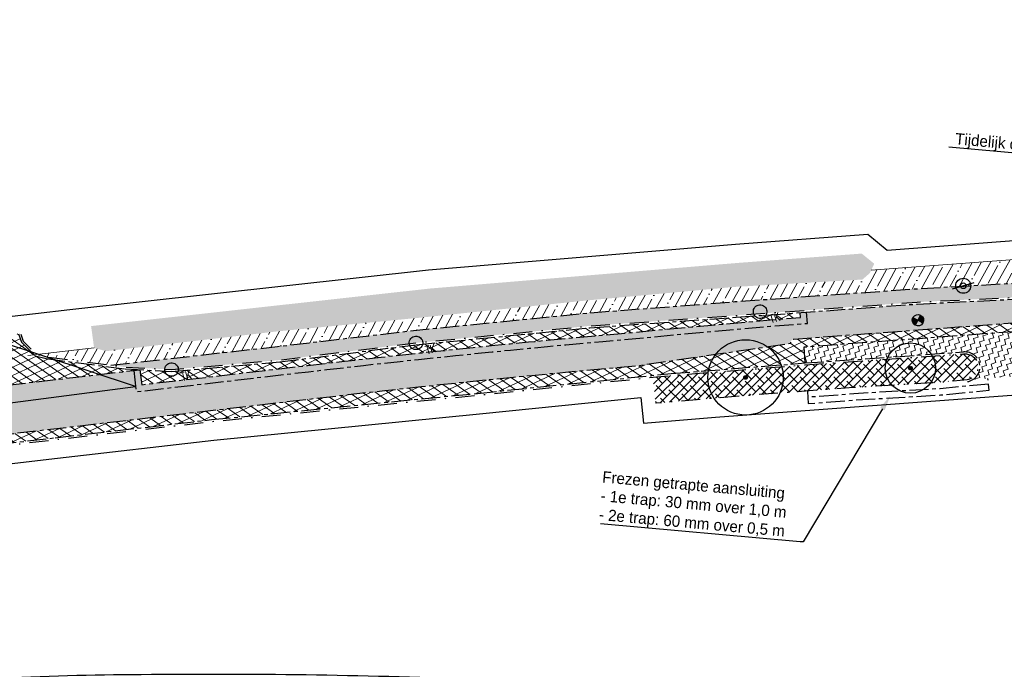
# Model space of a CAD drawing. Header units: metres. Extents: x 152057 to 155740, y 463538 to 465228.
# Tile 27 of 65: x 152874 to 152952, y 464048 to 464100. Entities that reach past the tile are written whole.
import ezdxf
from ezdxf import colors
from ezdxf.entities.mleader import LeaderData, LeaderLine
from ezdxf.math import Vec2, Vec3

# ---------------------------------------------------------------- set-up
doc = ezdxf.new("R2010")
doc.units = ezdxf.units.M
doc.linetypes.add('CENTER__G5', pattern=[2.4, 1.5, -0.3, 0.3, -0.3])
doc.linetypes.add('DASHDOT__G5', pattern=[3, 1.5, -0.75, 0, -0.75])
for name, color, linetype in [('-DR-alg-projectgrens 1-500', 3, 'PROJECTGRENS_1-500'), ('-DR-v-gr-boom', 10, 'Continuous'), ('-DR-v-inr-verkeersbordpaal', 2, 'Continuous'), ('-DR-v-rio-inspectieput opnieuw stellen', 1, 'Continuous'), ('-DR-v-rio-trottoirkolk', 1, 'Continuous'), ('-DR-v-txt', 2, 'Continuous'), ('-DR-v-vh-asfalt frezen aansluiting', 2, 'CENTER__G5'), ('-DR-v-vh-asfalt zagen', 10, 'CENTER__G5'), ('-DR-v-vh-band 10x20', 5, 'CENTER__G5'), ('-DR-v-vh-band 13-15x25', 5, 'DASHDOT__G5'), ('-DR-v-vh-goottegel', 151, 'CENTER__G5')]:
    doc.layers.add(name, color=color, linetype=linetype)
for name, color, linetype, lineweight in [('-DR-v-gr-begroeiing', 84, 'Continuous', 9), ('-DR-v-gr-dempen watergang', 170, 'Continuous', 9), ('-DR-v-gr-frezen', 84, 'Continuous', 9), ('-DR-v-vh-arc-asfalt frezen', 252, 'Continuous', 9), ('-DR-v-vh-arc-asfalt opbreken', 252, 'Continuous', 9), ('-DR-v-vh-arc-tegels', 252, 'Continuous', 9)]:
    doc.layers.add(name, color=color, linetype=linetype, lineweight=lineweight)
doc.styles.add('18_100', font='romans.shx', dxfattribs={"width": 0.8, "height": 0.18})
doc.styles.add('18_200', font='romans.shx', dxfattribs={"width": 0.8, "height": 0.36})
doc.styles.add('CE', font='txt', dxfattribs={"height": 1.8})
doc.linetypes.add('PROJECTGRENS_1-500', pattern='A,0.8,-0.32,[133,ltypeshp.shx,S=0.32,R=0,X=-0.32,Y=0],-0.32,3.18', length=4.62)
pattern_1 = [(144.8532123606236, (346309.0702505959, 912384.1027462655), (-0.3454038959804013, -0.4906079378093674), []), (204.8532123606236, (346309.0702505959, 912384.1027462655), (0.2521769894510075, -0.544432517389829), [])]
pattern_2 = [(16.28197473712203, (0, 0), (0.2654409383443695, 0.4844758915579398), [0.390625, -0.390625]), (106.281974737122, (0.3749584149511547, 0.1095174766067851), (-0.4844758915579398, 0.2654409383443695), [0.390625, -0.390625])]

# ---------------------------------------------------------------- blocks, each defined once
blk = doc.blocks.new('trottoirkolk bestaand')
at = {"ltscale": 2}
blk.add_ellipse((0, 0), major_axis=(-0.1271585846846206, 0.1271585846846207), ratio=0.9999999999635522, start_param=3.926990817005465, end_param=10.21017612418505, dxfattribs=at)
at = {"ltscale": 2, "style": '18_100', "width": 0.8000000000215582}
blk.add_text('TK', height=0.2160000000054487, dxfattribs=at).set_placement((0.1925943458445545, -0.3747726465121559))
at = {"style": '18_200', "width": 0.8}
blk.add_attdef('HOOGTE', (0.2141699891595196, 0.1788025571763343), '', height=0.25, dxfattribs=at)
blk = doc.blocks.new('put')
at = {"color": 0, "ltscale": 0.5}
for p, q in [((-0.3002420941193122, 0.000272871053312), (-0.0004896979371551, 4.450557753e-07)), ((-0.2989377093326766, 0.0277036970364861), (-0.0278967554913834, 0.0274573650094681)), ((-0.2950869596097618, 0.0551322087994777), (-0.0553038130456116, 0.0549142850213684)), ((-0.2885885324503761, 0.0825583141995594), (-0.0827108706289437, 0.0823712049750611)), ((-0.2792582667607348, 0.1099818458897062), (-0.1101179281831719, 0.1098281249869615)), ((-0.2667998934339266, 0.1374025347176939), (-0.1375249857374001, 0.1372850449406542)), ((-0.2667998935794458, 0.1374025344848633), (-0.1375240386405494, 0.1372850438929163)), ((-0.2507483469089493, 0.1648199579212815), (-0.1649320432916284, 0.1647419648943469)), ((-0.2303546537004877, 0.1922334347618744), (-0.1923391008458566, 0.1921988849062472)), ((0, 0), (0.2997574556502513, -0.0002724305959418)), ((0.0274569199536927, 0.0274070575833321), (0.2985029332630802, 0.0271607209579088)), ((0.0549138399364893, 0.0548141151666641), (0.2947020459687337, 0.0545961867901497)), ((0.08237075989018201, 0.0822211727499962), (0.2882534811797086, 0.0820340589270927)), ((0.1098276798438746, 0.1096282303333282), (0.2789730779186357, 0.1094745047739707)), ((0.1372887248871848, 0.1370352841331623), (0.2665645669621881, 0.1369177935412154)), ((0.1647415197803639, 0.1644423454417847), (0.2505628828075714, 0.1643643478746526)), ((0.1921984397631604, 0.1918494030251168), (0.2302190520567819, 0.1918148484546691)), ((-0.2990328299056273, -0.0271602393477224), (-0.0274569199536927, -0.0274070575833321)), ((-0.2952783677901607, -0.0545956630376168), (-0.0549138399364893, -0.0548141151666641)), ((-0.2888787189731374, -0.0820334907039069), (-0.08237075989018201, -0.0822211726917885)), ((-0.2796514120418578, -0.1094738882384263), (-0.1098276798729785, -0.1096282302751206)), ((-0.2673025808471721, -0.136917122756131), (-0.1372845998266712, -0.1370352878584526)), ((-0.2513709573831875, -0.1643636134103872), (-0.1647415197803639, -0.1644423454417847)), ((-0.231114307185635, -0.1918140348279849), (-0.1921984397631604, -0.1918494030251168)), ((0.0269173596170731, -0.0274564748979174), (0.2984983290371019, -0.0277032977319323)), ((0.0543244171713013, -0.0549133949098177), (0.2946940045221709, -0.0551318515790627)), ((0.0817314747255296, -0.0823703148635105), (0.288244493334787, -0.0825580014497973)), ((0.1091385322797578, -0.1098272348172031), (0.2789673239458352, -0.1099815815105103)), ((0.1365455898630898, -0.1372841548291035), (0.266568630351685, -0.1374023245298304)), ((0.1639526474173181, -0.1647410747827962), (0.2505871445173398, -0.1648198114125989)), ((0.1913597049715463, -0.1921979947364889), (0.2302806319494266, -0.192233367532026))]:
    blk.add_line(p, q, dxfattribs=at)
at = {"ltscale": 0.5}
for p, q in [((0.2120822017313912, 0.2116929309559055), (-0.212567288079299, -0.2121853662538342)), ((-0.2121816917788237, 0.2120785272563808), (0.2116966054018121, -0.2125709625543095))]:
    blk.add_line(p, q, dxfattribs=at)
blk.add_ellipse((-0.0002425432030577, -0.0002462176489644), major_axis=(-0.2121320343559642, 0.2121320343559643), ratio=0.9999999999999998, start_param=3.926990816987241, end_param=10.21017612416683, dxfattribs=at)
at = {"style": '18_200', "width": 0.8}
blk.add_attdef('HOOGTE', (0.402437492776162, 0.2611308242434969), '', height=0.25, dxfattribs=at)
blk = doc.blocks.new('verkeersbord')
blk.add_line((-0.2999998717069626, 0.0002770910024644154), (0.2999998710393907, -0.0002770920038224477))
for radius in [0.1999999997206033, 0.07454196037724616]:
    blk.add_circle((2.384185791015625e-11, -2.384185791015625e-11), radius)
at = {"style": '18_200', "width": 0.8}
blk.add_attdef('HOOGTE', (0.2445536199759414, 0.1777872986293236), '', height=0.25, dxfattribs=at)
blk = doc.blocks.new('*U45')
at = {"ltscale": 0.1}
h = blk.add_hatch(color=256, dxfattribs=at)
edge = h.paths.add_edge_path()
edge.add_arc((-0.001990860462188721, 0.003386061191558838), 0.15, 0, 360)
blk.add_circle((-0.001990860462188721, 0.003386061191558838), 3)
blk.add_circle((-0.001990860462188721, 0.003386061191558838), 0.15, dxfattribs=at)
blk = doc.blocks.new('*U12')
at = {"ltscale": 0.1}
h = blk.add_hatch(color=256, dxfattribs=at)
edge = h.paths.add_edge_path()
edge.add_arc((-0.001990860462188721, 0.003386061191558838), 0.15, 0, 360)
blk.add_circle((-0.001990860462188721, 0.003386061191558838), 2)
blk.add_circle((-0.001990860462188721, 0.003386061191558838), 0.15, dxfattribs=at)

msp = doc.modelspace()

# ---------------------------------------------------------------- hatches: boundary and pattern name
at = {"layer": '-DR-v-gr-begroeiing'}
h = msp.add_hatch(dxfattribs=at)
h.set_pattern_fill('ANSI38', color=256, scale=0.15)
h.set_pattern_definition([(45, (0, 0), (-0.3367596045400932, 0.3367596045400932), []), (135, (0, 0), (-1.01027881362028, 0.3367596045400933), [1.190625, -0.714375])])
edge = h.paths.add_edge_path()
edge.add_arc((152948.9597655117, 464071.8732420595), 1.04207583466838, 279.3463048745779, 455.2176391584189)
edge.add_line((152948.865, 464072.911), (152936.245, 464072.033))
edge.add_line((152936.245, 464072.033), (152925.578, 464071.194))
edge.add_line((152925.578, 464071.194), (152924.1198225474, 464071.0447638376))
edge.add_line((152924.1198225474, 464071.0447638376), (152924.3305565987, 464068.9856942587))
edge.add_line((152924.3305565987, 464068.9856942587), (152931.757, 464069.603))
edge.add_line((152931.757, 464069.603), (152940.085, 464070.227))
edge.add_line((152940.085, 464070.227), (152946.9380193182, 464070.6353807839))
edge.add_line((152946.9380193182, 464070.6353807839), (152949.1290000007, 464070.845))
at = {"layer": '-DR-v-gr-dempen watergang'}
h = msp.add_hatch(dxfattribs=at)
h.set_pattern_fill('ANGLE', color=256, scale=0.075, angle=45)
h.set_pattern_definition([(61.28197473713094, (0, 0), (-0.4594357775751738, 0.2517216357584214), [0.381, -0.142875]), (151.2819747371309, (0, 0), (-0.2517216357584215, -0.4594357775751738), [0.381, -0.142875])])
h.paths.add_polyline_path([(152880.594, 464073.124), (152879.6383247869, 464073.38393604), (152879.4010000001, 464075.122), (152906.394, 464078.113), (152930.799, 464080.143), (152940.7403251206, 464080.8932521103), (152941.735, 464080.086), (152941.383, 464079.333), (152940.797, 464078.8269999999), (152930.594, 464078.238), (152918.823, 464077.157), (152905.384, 464075.77), (152894.222, 464074.699)])
at = {"layer": '-DR-v-gr-frezen'}
h = msp.add_hatch(dxfattribs=at)
h.set_pattern_fill('ANSI35', color=256, scale=0.2)
h.set_pattern_definition([(61.28197473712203, (0, 0), (-1.113783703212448, 0.6102342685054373), []), (61.28197473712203, (0.8620093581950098, 0.2517748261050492), (-1.113783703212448, 0.6102342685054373), [1.5875, -0.3175, 0, -0.3175])])
edge = h.paths.add_edge_path()
edge.add_line((152941.4973635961, 464079.5776471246), (152941.383, 464079.333))
edge.add_line((152941.383, 464079.333), (152940.7970000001, 464078.827))
edge.add_line((152940.7970000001, 464078.827), (152930.5939999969, 464078.2379999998))
edge.add_line((152930.5939999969, 464078.2379999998), (152918.8229999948, 464077.1569999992))
edge.add_line((152918.8229999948, 464077.1569999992), (152905.3839999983, 464075.7699999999))
edge.add_line((152905.3839999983, 464075.7699999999), (152894.2220000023, 464074.6990000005))
edge.add_line((152894.2220000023, 464074.6990000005), (152880.5939999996, 464073.124))
edge.add_line((152880.5939999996, 464073.124), (152879.6383247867, 464073.3839360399))
edge.add_line((152879.6383247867, 464073.3839360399), (152875.1364758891, 464072.8604623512))
edge.add_line((152875.1364758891, 464072.8604623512), (152875.843, 464072.6810000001))
edge.add_line((152875.843, 464072.6810000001), (152880.9768202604, 464072.0048942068))
edge.add_line((152880.9768202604, 464072.0048942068), (152894.2280000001, 464073.4980000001))
edge.add_line((152894.2280000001, 464073.4980000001), (152905.56, 464074.829))
edge.add_line((152905.56, 464074.829), (152918.925, 464076.1660000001))
edge.add_line((152918.925, 464076.1660000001), (152930.632, 464077.067))
edge.add_line((152930.632, 464077.067), (152944.972, 464078.085))
edge.add_line((152944.972, 464078.085), (152956.943, 464078.766))
edge.add_line((152956.943, 464078.766), (152962.994, 464078.951))
edge.add_line((152962.994, 464078.951), (152965.394, 464079.0330000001))
edge.add_arc((152965.5840721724, 464095.7794475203), 16.74752614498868, 269.3497208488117, 319.9530084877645)
edge.add_arc((152971.1178458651, 464091.7055718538), 9.900000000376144, 274.2489570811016, 317.394708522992, ccw=False)
edge.add_line((152971.8513402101, 464081.8327816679), (152941.4973635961, 464079.5776471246))
at = {"layer": '-DR-v-vh-arc-asfalt frezen'}
h = msp.add_hatch(dxfattribs=at)
h.set_pattern_fill('AVH-ASFALT_FREESVAK', color=256, scale=0.25, pattern_type=2)
h.set_pattern_definition(pattern_2)
edge = h.paths.add_edge_path()
edge.add_line((152849.7128222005, 464066.5316356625), (152850.0246762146, 464063.8497059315))
edge.add_line((152850.0246762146, 464063.8497059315), (152896.9480287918, 464069.3059398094))
edge.add_arc((153003.7711007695, 463147.9627635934), 927.5151842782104, 95.0017134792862, 96.61350188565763, ccw=False)
edge.add_line((152922.9051934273, 464071.94605462), (152935.0896731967, 464073.7222239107))
edge.add_line((152935.0896731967, 464073.7222239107), (152935.0815133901, 464073.7511000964))
edge.add_arc((152935.3257388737, 464073.8045221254), 0.2499999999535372, 94.24895706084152, 192.3385733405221, ccw=False)
edge.add_line((152935.3072162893, 464074.0538350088), (152963.0996556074, 464076.1186613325))
edge.add_line((152963.0996556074, 464076.1186613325), (152963.055182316, 464077.8170375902))
edge.add_line((152963.055182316, 464077.8170375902), (152955.6979726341, 464077.3982110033))
edge.add_line((152955.6979726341, 464077.3982110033), (152945.1591867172, 464076.8762711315))
edge.add_line((152945.1591867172, 464076.8762711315), (152935.8500821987, 464076.1948178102))
edge.add_line((152935.8500821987, 464076.1948178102), (152935.8793387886, 464075.8010258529))
edge.add_line((152935.8793387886, 464075.8010258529), (152933.440791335, 464075.6198551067))
edge.add_line((152933.440791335, 464075.6198551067), (152920.0811106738, 464074.3992853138))
edge.add_arc((152999.241583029, 463189.5862245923), 888.3470790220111, 95.11239932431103, 96.6325508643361)
edge.add_line((152896.6361747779, 464071.9878695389), (152883.4279905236, 464070.4520256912))
edge.add_line((152883.4279905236, 464070.4520256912), (152883.2893887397, 464071.6439944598))
edge.add_line((152883.2893887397, 464071.6439944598), (152855.9956738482, 464068.4702891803))
edge.add_line((152855.9956738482, 464068.4702891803), (152856.1342756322, 464067.2783204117))
edge.add_line((152856.1342756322, 464067.2783204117), (152849.7128222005, 464066.5316356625))
h = msp.add_hatch(dxfattribs=at)
h.set_pattern_fill('AVH-ASFALT_FREESVAK', color=256, scale=0.25, pattern_type=2)
h.set_pattern_definition(pattern_2)
edge = h.paths.add_edge_path()
edge.add_arc((152948.9568642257, 464071.8728713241), 1.192185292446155, 303.02507843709, 454.986900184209)
edge.add_line((152948.8532299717, 464073.060543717), (152936.2339135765, 464072.1825912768))
edge.add_line((152936.2339135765, 464072.1825912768), (152936.1531762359, 464073.4648937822))
edge.add_line((152936.1531762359, 464073.4648937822), (152956.9543961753, 464075.0103107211))
edge.add_arc((152957.3137343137, 464070.1736407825), 4.849999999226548, 64.24895707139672, 94.24895707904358, ccw=False)
edge.add_line((152959.4208733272, 464074.541988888), (152963.3627363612, 464072.6405714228))
edge.add_arc((152965.6002138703, 464077.2791266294), 5.15000000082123, 244.2489570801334, 274.2662350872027)
edge.add_line((152965.9833278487, 464072.1433965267), (152965.997217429, 464072.1083764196))
edge.add_line((152965.997217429, 464072.1083764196), (152949.676949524, 464070.8664183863))
edge.add_line((152949.676949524, 464070.8664183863), (152949.6066124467, 464070.8733049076))
at = {"layer": '-DR-v-vh-arc-asfalt opbreken'}
h = msp.add_hatch(dxfattribs=at)
h.set_pattern_fill('AVH-ASFALT_LAAG1-D', color=256, scale=20, angle=-270, pattern_type=2)
h.set_pattern_definition(pattern_1)
edge = h.paths.add_edge_path()
edge.add_line((152840.7489941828, 464061.7759314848), (152855.2611996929, 464063.7458236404))
edge.add_line((152855.2611996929, 464063.7458236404), (152876.5396811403, 464066.2339968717))
edge.add_line((152876.5396811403, 464066.2339968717), (152888.9870068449, 464067.6721500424))
edge.add_line((152888.9870068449, 464067.6721500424), (152910.1639801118, 464069.7672463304))
edge.add_line((152910.1639801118, 464069.7672463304), (152925.5644813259, 464071.3433999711))
edge.add_line((152925.5644813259, 464071.3433999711), (152936.2483598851, 464072.1837275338))
edge.add_line((152936.2483598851, 464072.1837275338), (152936.1531762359, 464073.4648937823))
edge.add_line((152936.1531762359, 464073.4648937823), (152956.9543961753, 464075.0103107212))
edge.add_arc((152957.313734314, 464070.1736407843), 4.849999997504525, 64.2489570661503, 94.24895708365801, ccw=False)
edge.add_line((152959.4208733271, 464074.5419888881), (152963.3627363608, 464072.640571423))
edge.add_arc((152965.6002138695, 464077.2791266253), 5.14999999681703, 244.2489570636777, 274.2662350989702)
edge.add_line((152965.9833278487, 464072.1433965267), (152971.691, 464072.7420000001))
edge.add_line((152971.691, 464072.7420000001), (152967.2031530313, 464072.9721784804))
edge.add_line((152967.2031530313, 464072.9721784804), (152965.0691135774, 464073.5894716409))
edge.add_line((152965.0691135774, 464073.5894716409), (152962.884927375, 464074.5595488))
edge.add_arc((152963.1949668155, 464075.0893546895), 0.6138556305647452, 97.891422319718, 239.6640681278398, ccw=False)
edge.add_line((152963.1106867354, 464075.6973971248), (152963.0996556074, 464076.1186613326))
edge.add_line((152963.0996556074, 464076.1186613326), (152935.3072162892, 464074.0538350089))
edge.add_arc((152935.3257388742, 464073.8045221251), 0.2500000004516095, 94.24895719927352, 192.338573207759)
edge.add_line((152935.0815133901, 464073.7511000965), (152935.0896731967, 464073.7222239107))
edge.add_line((152935.0896731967, 464073.7222239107), (152922.9051934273, 464071.94605462))
edge.add_arc((153003.7711006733, 463147.9627645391), 927.5151833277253, 95.00171347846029, 96.61350188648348)
edge.add_line((152896.9480287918, 464069.3059398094), (152850.0246762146, 464063.8497059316))
edge.add_line((152850.0246762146, 464063.8497059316), (152849.7128222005, 464066.5316356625))
edge.add_line((152849.7128222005, 464066.5316356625), (152856.1342756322, 464067.2783204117))
edge.add_line((152856.1342756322, 464067.2783204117), (152855.9956738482, 464068.4702891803))
edge.add_line((152855.9956738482, 464068.4702891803), (152854.2696227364, 464067.8308422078))
edge.add_line((152854.2696227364, 464067.8308422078), (152854.0051520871, 464067.8223451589))
edge.add_line((152854.0051520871, 464067.8223451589), (152847.554504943, 464066.892261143))
edge.add_line((152847.554504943, 464066.892261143), (152839.640119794, 464065.9573337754))
edge.add_line((152839.640119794, 464065.9573337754), (152830.4219125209, 464064.550454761))
edge.add_line((152830.4219125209, 464064.550454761), (152829.7638930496, 464064.4655812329))
edge.add_line((152829.7638930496, 464064.4655812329), (152830.041, 464062.5870000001))
edge.add_line((152830.041, 464062.5870000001), (152830.479, 464062.5870000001))
edge.add_line((152830.479, 464062.5870000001), (152830.678, 464062.4380000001))
edge.add_line((152830.678, 464062.4380000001), (152827.765, 464060.024))
edge.add_line((152827.765, 464060.024), (152823.995, 464057.7670000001))
edge.add_line((152823.995, 464057.7670000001), (152821.2757832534, 464056.8181407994))
edge.add_line((152821.2757832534, 464056.8181407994), (152840.4508036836, 464059.5640574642))
edge.add_arc((152840.8713705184, 464060.6333964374), 1.149070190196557, 96.11361293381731, 248.530479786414, ccw=False)
h = msp.add_hatch(dxfattribs=at)
h.set_pattern_fill('AVH-ASFALT_LAAG1-D', color=256, scale=20, angle=-270, pattern_type=2)
h.set_pattern_definition(pattern_1)
edge = h.paths.add_edge_path()
edge.add_line((152920.0811106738, 464074.3992853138), (152933.440791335, 464075.6198551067))
edge.add_line((152933.440791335, 464075.6198551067), (152935.8793387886, 464075.801025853))
edge.add_line((152935.8793387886, 464075.801025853), (152935.8500821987, 464076.1948178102))
edge.add_line((152935.8500821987, 464076.1948178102), (152930.7488496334, 464075.8213928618))
edge.add_line((152930.7488496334, 464075.8213928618), (152919.0856778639, 464074.9835241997))
edge.add_line((152919.0856778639, 464074.9835241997), (152905.278660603, 464073.6329137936))
edge.add_line((152905.278660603, 464073.6329137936), (152894.4209024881, 464072.2678184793))
edge.add_line((152894.4209024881, 464072.2678184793), (152885.8066760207, 464071.513660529))
edge.add_line((152885.8066760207, 464071.513660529), (152883.2893887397, 464071.6439944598))
edge.add_line((152883.2893887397, 464071.6439944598), (152883.4279905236, 464070.4520256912))
edge.add_line((152883.4279905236, 464070.4520256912), (152896.6361747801, 464071.9878695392))
edge.add_arc((152999.2415830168, 463189.5862247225), 888.3470788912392, 95.11239932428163, 96.63255086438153, ccw=False)
h = msp.add_hatch(dxfattribs=at)
h.set_pattern_fill('AVH-ASFALT_LAAG1-D', color=256, scale=20, angle=-270, pattern_type=2)
h.set_pattern_definition(pattern_1)
h.paths.add_polyline_path([(152875.8146448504, 464072.5334390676), (152874.9557373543, 464072.751607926), (152873.8547384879, 464073.8347129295), (152873.6335266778, 464074.5127752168), (152865.828, 464073.872), (152865.765, 464072.875), (152865.235, 464072.099), (152864.283, 464071.505), (152861.272, 464070.425), (152855.9956738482, 464068.4702891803), (152883.2893887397, 464071.6439944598), (152882.1013078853, 464071.7055079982)])
at = {"layer": '-DR-v-vh-arc-tegels'}
h = msp.add_hatch(dxfattribs=at)
h.set_pattern_fill('ANSI35', color=256, scale=0.15)
h.set_pattern_definition([(61.28197473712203, (0, 0), (-0.8353377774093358, 0.457675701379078), []), (61.28197473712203, (0.6465070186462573, 0.1888311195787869), (-0.8353377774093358, 0.457675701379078), [1.190625, -0.238125, 0, -0.238125])])
edge = h.paths.add_edge_path()
edge.add_line((152956.943, 464078.7659999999), (152944.972, 464078.085))
edge.add_line((152944.972, 464078.085), (152930.632, 464077.067))
edge.add_line((152930.632, 464077.067), (152918.9249999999, 464076.166))
edge.add_line((152918.9249999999, 464076.166), (152905.5599999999, 464074.829))
edge.add_line((152905.5599999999, 464074.829), (152894.228, 464073.498))
edge.add_line((152894.228, 464073.498), (152880.9768202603, 464072.0048942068))
edge.add_line((152880.9768202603, 464072.0048942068), (152882.115, 464071.855))
edge.add_line((152882.115, 464071.855), (152885.804, 464071.664))
edge.add_line((152885.804, 464071.664), (152894.4049999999, 464072.417))
edge.add_line((152894.4049999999, 464072.417), (152905.262, 464073.782))
edge.add_line((152905.262, 464073.782), (152919.073, 464075.133))
edge.add_line((152919.073, 464075.133), (152930.738, 464075.971))
edge.add_line((152930.738, 464075.971), (152945.15, 464077.026))
edge.add_line((152945.15, 464077.026), (152955.69, 464077.5480000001))
edge.add_line((152955.69, 464077.5480000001), (152965.369, 464078.099))
edge.add_arc((152965.9923438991, 464095.1933075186), 17.10566886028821, 267.9116347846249, 350.0880523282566)
edge.add_line((152982.8426841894, 464092.2488314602), (152983.758, 464097.4120000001))
edge.add_line((152983.758, 464097.4120000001), (152982.8647073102, 464097.5709708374))
edge.add_line((152982.8647073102, 464097.5709708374), (152981.803, 464091.605))
edge.add_arc((152965.5840721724, 464095.7794475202), 16.74752614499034, 269.34972084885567, 345.5664171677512, ccw=False)
edge.add_line((152965.3939999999, 464079.033), (152962.994, 464078.9509999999))
edge.add_line((152962.994, 464078.9509999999), (152956.943, 464078.7659999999))

# ---------------------------------------------------------------- linework, layer by layer
at = {"layer": '-DR-alg-projectgrens 1-500', "flags": 128}
for points in [[(152877.706645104, 464076.4434349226), (152906.2492034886, 464079.6061360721), (152930.6803876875, 464081.6383140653), (152941.2223367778, 464082.4338940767), (152942.7717158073, 464081.1764585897), (152971.7402047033, 464083.3286589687, 0.342855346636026), (152979.3888824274, 464090.2392996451), (152980.9862359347, 464099.249747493), (152988.4203223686, 464097.9318480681), (152987.9335306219, 464095.1859238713), (153019.5858828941, 464091.8286668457, -0.1186970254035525), (153016.4517935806, 464101.6404958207), (153016.1864530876, 464105.27444543), (153022.9304224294, 464105.7048167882), (153023.1912559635, 464102.1325918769, 0.1004424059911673), (153024.8265199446, 464096.2944404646), (153028.2077944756, 464091.4587020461, 0.09518826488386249), (153031.4830929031, 464088.2777545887), (153034.398681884, 464086.3634635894, 0.1236645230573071), (153043.1873450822, 464083.3049202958), (153077.7593281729, 464080.22609248), (153090.0325303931, 464077.3256021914), (153105.7370416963, 464074.2000628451), (153139.0722904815, 464069.1884082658), (153190.9938920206, 464059.082407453), (153197.3451861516, 464057.6405184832), (153196.935937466, 464056.375341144), (153233.2128316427, 464046.6791584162), (153241.6129573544, 464046.3341116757, -0.02169002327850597), (153245.7174522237, 464045.9867576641), (153246.0514625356, 464047.2560449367), (153260.8720105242, 464043.3651558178), (153260.6278963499, 464042.5467247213), (153270.7480441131, 464039.8724752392), (153281.1154799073, 464037.089652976), (153287.2631329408, 464035.6056678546), (153334.587966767, 464023.4818034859), (153336.6676094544, 464022.9112940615), (153337.8094259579, 464022.622876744), (153349.261336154, 464019.7053329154), (153359.9169936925, 464016.8094259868), (153371.2663868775, 464013.9233603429), (153434.6802902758, 463997.3555882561), (153441.0296959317, 464001.1331168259), (153452.4133553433, 463998.1484649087), (153454.7727597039, 463994.1826933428), (153454.2648992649, 463992.2388343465), (153484.5439267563, 463984.328013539), (153488.726740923, 463994.719630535), (153490.1799528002, 463998.1692355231), (153498.752318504, 464019.3320714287), (153506.3087806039, 464025.1224937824), (153511.0612408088, 464018.9205652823), (153507.5063160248, 464016.1964709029, 0.1338115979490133), (153504.1015077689, 464011.7261107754), (153497.4015256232, 463995.1856798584), (153495.9516377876, 463991.7439654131), (153493.7930224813, 463986.3811874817), (153495.9279796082, 463985.5677231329), (153494.6368078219, 463982.8456030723), (153500.4811823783, 463981.0118616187), (153504.701397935, 463990.3997949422), (153505.7593740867, 463990.095255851, -0.02807528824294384), (153506.9405326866, 463993.6305538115), (153511.4484990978, 464004.9637278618, 0.04528067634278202), (153515.3915965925, 464018.2704507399), (153521.7582144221, 464017.1274433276, -0.03401614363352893), (153518.8054064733, 464006.2052663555), (153517.3241729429, 464001.6793986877), (153512.7675004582, 463990.2237759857, 0.08949013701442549), (153511.0030748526, 463981.5229611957), (153510.8992966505, 463976.7126222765, 0.3436135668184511), (153511.1931006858, 463976.3183236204), (153557.1466330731, 463963.6759350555), (153587.9108573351, 463955.4175184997, -0.02128425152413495), (153693.7068401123, 463922.1312519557), (153723.3956488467, 463910.984381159), (153733.0827201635, 463907.309457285), (153743.4536273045, 463903.3298182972), (153750.0465522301, 463900.6119022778), (153754.820777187, 463898.6850581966), (153787.293033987, 463885.9911118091), (153839.5472973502, 463866.643375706), (153847.2165598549, 463865.1235938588), (153850.4942581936, 463866.2110339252), (153852.7758944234, 463867.9720395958), (153869.0712926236, 463894.4618309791), (153870.0799455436, 463899.95915637), (153913.6994950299, 463968.6658241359), (153911.4347349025, 463970.0564111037), (153914.6492963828, 463976.0066248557), (153916.8148530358, 463974.7900178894), (153920.975698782, 463981.2601311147), (153924.3782062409, 463979.0720227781), (153925.7051368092, 463979.3876664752), (153934.5741645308, 463993.586082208, -0.05165973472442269), (153949.3245574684, 464012.5300883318), (153950.4060801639, 464013.657104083, 0.01713651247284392), (153954.9099980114, 464018.6844865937), (153969.5425337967, 464036.1891904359), (153988.9116103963, 464059.5998258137, 0.3942505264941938), (153988.748262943, 464062.3246491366), (153986.0868916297, 464064.8533421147), (153992.7673758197, 464072.1718463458), (153999.5132165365, 464064.3445200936), (154000.4380710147, 464063.0968706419, -0.2499709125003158), (154001.5481921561, 464055.6505270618), (154000.863308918, 464053.7260877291), (153998.8320164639, 464051.0274402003), (153995.0853275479, 464053.8531911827), (153976.0163904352, 464030.8053225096), (153961.3701947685, 464013.2842775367, -0.01713651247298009), (153956.4812719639, 464007.8271431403), (153955.3997492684, 464006.7001273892, 0.05165973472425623), (153941.7154362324, 463989.1252932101), (153935.6346665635, 463979.3905964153), (153937.9515505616, 463977.9543338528), (153927.4705225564, 463961.0470310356), (153927.3018664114, 463957.0661684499), (153926.1305132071, 463952.9867512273), (153904.6968039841, 463925.181218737), (153861.1111270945, 463854.8689488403), (153869.6630002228, 463849.8369959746), (153870.9821236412, 463851.9594498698), (153875.6914930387, 463849.109667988), (153873.9100591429, 463846.2322148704, -0.0007539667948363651), (153877.5408403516, 463844.0518076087), (153878.933052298, 463846.8970165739), (153891.9274755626, 463838.7738646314), (153889.8253224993, 463835.3152719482, 0.4144915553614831), (153890.9675702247, 463830.6422416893), (153892.2526821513, 463829.8686220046), (153888.2742940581, 463823.2598527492), (153884.1075547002, 463813.9085045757), (153880.0444798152, 463805.5758876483), (153877.6306733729, 463802.6921358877), (153885.6858586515, 463798.7207995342), (153937.6143058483, 463774.6247613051), (153959.4164563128, 463764.2543216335), (153995.0944027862, 463745.9311732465), (154013.993628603, 463735.5322908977), (154050.4159738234, 463714.5022630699), (154056.4119918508, 463724.8868921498), (154053.7962939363, 463726.4897791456), (154058.1708208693, 463733.6284239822), (154067.7433502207, 463727.6810185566), (154065.5637786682, 463724.1400503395), (154063.7029406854, 463722.4098205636), (154056.9566240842, 463710.7257336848), (154061.3729713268, 463708.175763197), (154056.4723486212, 463699.2711177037), (154051.8651868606, 463696.9771842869), (154059.9773527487, 463678.0274344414), (153985.8892072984, 463713.2415161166), (153983.7662012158, 463718.8122350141), (153968.9566860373, 463738.3849087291), (153972.5758185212, 463745.6888115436), (153935.7046397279, 463764.8208488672), (153869.3099319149, 463795.3215700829), (153863.8930122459, 463793.5791791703), (153855.1820279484, 463796.8470698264), (153856.7590818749, 463799.1992675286), (153853.3703980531, 463801.286376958), (153852.2085423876, 463798.9949387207), (153842.6516944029, 463804.4397415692), (153840.8769880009, 463806.3693538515), (153840.9818543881, 463807.0485796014), (153773.4675892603, 463843.4161208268), (153762.1069470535, 463846.9341491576), (153689.4547910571, 463879.6010193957), (153681.7636817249, 463883.8979410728), (153680.9835972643, 463885.6500728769), (153668.3285351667, 463890.5401352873), (153597.1432056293, 463913.1088679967), (153593.5831653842, 463911.5055137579), (153515.8743613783, 463932.1311434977), (153512.6986489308, 463930.4245847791), (153501.3881492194, 463933.3553382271), (153497.4506086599, 463928.8627439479), (153493.7083904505, 463932.0913732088), (153476.4702446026, 463936.9532421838), (153475.3952252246, 463933.7680065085), (153467.038216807, 463935.8203192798), (153468.4366927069, 463942.1948855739), (153459.9462030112, 463947.5285776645), (153450.2188935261, 463951.0847456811), (153328.2242483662, 463984.9960030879), (153323.1607710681, 463986.2243367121), (153320.5505400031, 463988.6688705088), (153239.2728836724, 464007.6867160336), (153227.0964270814, 464007.4560105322), (153179.7532577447, 464017.517969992), (153164.9432870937, 464021.6715761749), (153159.1904697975, 464024.6260997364), (153132.6132557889, 464029.3871602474), (153109.2173613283, 464033.881354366), (153051.3923878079, 464036.0547119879), (153024.3830837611, 464032.1835664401), (153004.9403893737, 464033.5332338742), (152999.946965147, 464027.7777209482), (152987.0197312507, 464030.9069458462), (152972.3774583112, 464031.8120006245), (152972.4940959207, 464029.6312307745), (152967.8031160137, 464029.4458561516), (152966.7049804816, 464032.9415339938), (152914.4464966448, 464036.024902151), (152888.387911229, 464036.5568310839), (152883.1368597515, 464031.7951381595), (152878.309744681, 464036.0822030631), (152858.7561469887, 464036.5368471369), (152848.3626950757, 464035.8491490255), (152828.2328875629, 464033.9459401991), (152814.5238059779, 464032.0038618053), (152800.4039394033, 464029.5865071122), (152772.8755484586, 464024.6502509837), (152737.9155121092, 464016.8142603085), (152693.2109410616, 464004.4941815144), (152679.1227762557, 463999.4230573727), (152674.8170142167, 463997.9908467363), (152627.1253774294, 463980.047144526), (152586.3088736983, 463962.6030839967), (152553.3087879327, 463945.8539103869), (152534.8234612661, 463936.3006823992), (152515.0280717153, 463924.0769699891), (152509.8769254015, 463918.6796291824), (152508.7992824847, 463913.6914140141), (152502.234109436, 463912.6969625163), (152491.0537555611, 463903.3340642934), (152488.1795355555, 463896.0394673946), (152481.7216896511, 463892.2594651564), (152480.408838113, 463894.7316253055), (152453.5658761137, 463879.0207258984, 0.03755201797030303), (152440.8796901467, 463870.2556725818), (152430.3260935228, 463861.7271428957), (152410.6930936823, 463845.8614027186, -0.02345910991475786), (152406.3671775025, 463842.6889864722), (152398.6802331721, 463837.5882138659, 0.03391962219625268), (152389.7721062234, 463830.7645683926), (152287.2480054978, 463740.5756379), (152280.9996343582, 463747.3067286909), (152290.6019966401, 463755.7548895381), (152299.5174451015, 463763.6391704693), (152309.6960162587, 463772.5594233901), (152317.8293885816, 463779.6949953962), (152328.8660476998, 463789.4200515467), (152336.7337283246, 463796.3847688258), (152347.2688422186, 463805.675869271), (152354.7357902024, 463812.2838223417), (152366.3291996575, 463822.5266015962), (152374.7059061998, 463829.8204411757), (152385.9072870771, 463839.5408799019), (152390.9712219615, 463843.5274904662), (152396.3865767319, 463847.0850819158), (152400.2053968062, 463849.628639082), (152403.3968138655, 463851.8208421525), (152405.3655073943, 463853.3868704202), (152412.0298127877, 463858.7640822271), (152421.5061053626, 463866.4030630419), (152430.5903917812, 463873.8951960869), (152439.6634512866, 463880.9737555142), (152444.2541490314, 463884.0772927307), (152449.9361107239, 463887.6127355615), (152457.7951992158, 463892.1663277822), (152471.6062557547, 463900.0651440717, 0.3968836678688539), (152472.4054507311, 463902.6891375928), (152465.6496833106, 463916.3252018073), (152462.3068534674, 463921.7600621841), (152454.3582976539, 463929.7086179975), (152457.803257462, 463933.1535778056), (152448.4079582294, 463944.5101545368), (152439.8914804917, 463954.8045657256), (152437.1566161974, 463958.1103710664, 0.03199809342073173), (152428.8295671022, 463966.9572955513), (152419.3581361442, 463959.6290748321), (152407.2466793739, 463965.0727317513), (152409.1293876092, 463969.1209089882), (152407.7077506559, 463972.9277026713), (152405.5722874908, 463973.9385797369), (152410.2145561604, 463984.2243569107), (152395.7397401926, 463999.0643765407, 0.04940599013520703), (152383.4750489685, 464008.0416435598), (152234.8525099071, 464095.8268121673, 0.006341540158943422), (152225.4537809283, 464101.2125096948, 0.05244770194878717), (152146.9438386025, 464134.8934108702), (152140.1821231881, 464137.0906539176, -0.03603781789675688), (152138.3253619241, 464137.8436801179, 0.102357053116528), (152127.9789035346, 464140.1390671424, -0.05537896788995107), (152124.8655822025, 464140.1950274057), (152113.5339093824, 464141.6605683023), (152114.9138205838, 464152.3301458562), (152123.4526777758, 464151.1854252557, 0.3467581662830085), (152131.6001305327, 464156.597941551), (152134.7312803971, 464167.83113026), (152135.4757729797, 464170.4340872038), (152145.8051981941, 464167.5219082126), (152145.0704836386, 464164.9190824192), (152142.6694250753, 464156.402588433, 0.3968720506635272), (152147.6804692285, 464146.796418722), (152150.5133206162, 464145.8122554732, -0.04956241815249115), (152240.2363374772, 464104.9577741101), (152388.8625818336, 464017.1704161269, -0.04948153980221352), (152402.8358871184, 464006.9387336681), (152407.861882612, 464002.4292762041), (152424.5939065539, 463998.4447005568), (152429.4694975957, 464001.1851263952), (152440.1057825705, 463997.5478466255), (152445.940450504, 463971.4511414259), (152468.3669927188, 463944.3192870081), (152479.6650876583, 463952.0391397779), (152484.2398055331, 463956.8956256), (152488.3041570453, 463954.6681102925, 0.1259989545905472), (152491.454791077, 463954.2741827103), (152491.8462974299, 463954.323891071, 0.0935808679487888), (152495.434318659, 463955.7449050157, 0.01581002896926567), (152495.8581125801, 463955.9645765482), (152508.3367126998, 463962.9418583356, -0.02372433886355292), (152559.6873837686, 463988.5367418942), (152572.4447657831, 463994.2183634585), (152581.1129521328, 463997.4881590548, 0.00994004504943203), (152584.7487320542, 463998.9428372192), (152586.6572815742, 464003.1687533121, -0.01145812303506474), (152621.9809427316, 464017.8659590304), (152622.6185206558, 464019.3225347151, -0.116824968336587), (152627.116492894, 464024.3008846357, -0.06633987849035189), (152629.8532729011, 464025.6944030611), (152662.6126850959, 464037.2266338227, -0.04013951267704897), (152663.6155224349, 464037.5094307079), (152666.7407450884, 464038.1254700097), (152681.8975396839, 464039.8586958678, -0.08557589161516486), (152684.4420310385, 464039.7138157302), (152706.3943212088, 464046.9772784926), (152707.2660689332, 464044.3426041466), (152724.6539852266, 464048.6736558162), (152724.2165573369, 464050.6258087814), (152728.0990512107, 464051.5928758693), (152728.5364791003, 464049.6407229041), (152738.2544279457, 464052.0613084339, -0.02379447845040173), (152748.1947763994, 464054.040497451), (152763.9201755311, 464056.4003758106), (152784.6729773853, 464060.6317866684), (152815.2879453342, 464065.8111866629), (152824.5741657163, 464069.110528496), (152858.8745610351, 464074.3100895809), (152874.9706884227, 464076.1209430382)], [(152987.0880438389, 464085.6336830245), (153017.4017394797, 464082.2137261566, 0.1309817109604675), (153024.2220550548, 464077.1426315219), (153027.3255645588, 464075.9071311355), (153027.4985722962, 464079.3389018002, -0.5796896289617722), (153029.8199357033, 464080.5172646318), (153030.3372366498, 464080.1776198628, 0.1236645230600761), (153042.5309316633, 464075.9340912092), (153058.9837906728, 464074.4688723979), (153058.7781531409, 464072.1597802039), (153066.6900837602, 464071.3565688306, -0.0140786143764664), (153068.2813270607, 464071.1496218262), (153069.2159393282, 464070.8482356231), (153081.1997240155, 464068.0030051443), (153088.1270487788, 464066.5499431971), (153088.5120990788, 464068.3856312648), (153116.1552745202, 464061.8527997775, 0.01391721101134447), (153154.3988171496, 464053.931623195, -0.01573698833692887), (153227.4355736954, 464038.5265433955, 0.03386108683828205), (153232.9942272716, 464037.562915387), (153232.3648175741, 464035.1288824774), (153258.8206345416, 464028.2877474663), (153260.0592012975, 464033.0591261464), (153268.3923856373, 464030.9555307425), (153279.460123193, 464027.9096765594), (153288.5948554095, 464025.69405193), (153292.2855441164, 464024.3478742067), (153293.3755420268, 464023.9738749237), (153297.3181153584, 464022.5358091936), (153301.6819731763, 464020.7092159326), (153303.4645788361, 464019.9052957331), (153306.5207028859, 464018.613490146), (153309.9241189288, 464017.3219426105), (153314.0360544, 464015.9811826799), (153327.1290438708, 464012.5509678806), (153338.4406259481, 464009.5240093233), (153346.600019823, 464007.4293947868), (153358.0220421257, 464004.4131811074), (153368.5030627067, 464001.6766535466), (153378.5095278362, 463999.0733530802), (153382.1149501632, 463998.0938683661), (153392.2034123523, 463995.3860602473), (153414.0660147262, 463989.7844183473), (153421.1146055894, 463987.8779880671), (153427.2380301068, 463986.3233725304), (153439.2712182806, 463983.1117885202), (153439.753899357, 463982.9907956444), (153442.2535572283, 463980.5261640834), (153449.8269510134, 463978.5023083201), (153449.5946287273, 463977.6063916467), (153479.8917481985, 463969.7499734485), (153480.1368006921, 463970.6949822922, 0.2398281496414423), (153490.0777172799, 463973.8582433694), (153496.8157401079, 463971.7441092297), (153495.6508222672, 463968.9132399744, 0.4545064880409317), (153496.9356981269, 463966.3380667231), (153503.9711391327, 463964.5056013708), (153502.3059993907, 463958.0157475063, 0.04272763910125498), (153500.344741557, 463958.0860477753, 0.7099078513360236), (153499.2774912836, 463954.4638399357, 0.04645696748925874), (153501.1180951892, 463953.3859110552), (153500.1023585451, 463949.4270947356), (153492.1442888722, 463951.6989706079), (153489.06975231, 463946.3048804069), (153484.1109007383, 463947.7772114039, 0.1765992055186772), (153480.0126553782, 463952.1035159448), (153473.6481256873, 463954.0808434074), (153458.4569434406, 463958.8153904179), (153447.371830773, 463962.2469017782), (153432.8155051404, 463966.5839783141), (153416.2901003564, 463971.4009260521), (153397.5548035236, 463976.3223681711), (153387.232525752, 463979.166281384), (153384.2606308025, 463980.078841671), (153381.6279769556, 463981.2146493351), (153377.8536211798, 463982.8443937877), (153373.5904581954, 463984.6285058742), (153371.6666796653, 463985.3687335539), (153366.2555210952, 463987.3070439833), (153362.0038206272, 463988.653044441), (153361.9326776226, 463988.6717662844), (153328.9983155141, 463997.2176007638), (153313.7100457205, 464001.2574078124), (153262.6664887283, 464014.5655530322), (153260.7500026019, 464015.0701544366), (153226.5455903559, 464024.0791602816), (153201.6811946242, 464030.1430854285), (153174.4920114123, 464036.0114633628), (153144.7451375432, 464041.5910045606), (153140.9175333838, 464042.2008092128), (153122.4588666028, 464045.1436692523), (153118.0286864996, 464045.7666476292), (153112.470945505, 464046.4661047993), (153108.9839985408, 464047.0242167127), (153094.8676705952, 464048.6458494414), (153086.4538229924, 464049.4583454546), (153078.4080037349, 464050.0582706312), (153070.4217617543, 464050.5094707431), (153062.3964519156, 464050.8442763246), (153053.914679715, 464051.0708311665), (153045.8755453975, 464051.149027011), (153042.3564969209, 464051.1339926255), (153017.5135214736, 464051.0680179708), (153009.4800119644, 464050.7383897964, 0.2928382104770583), (152996.2093003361, 464041.8341243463), (152975.4680629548, 464043.2105370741, 0.1120653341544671), (152967.4077748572, 464047.287174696), (152922.5531758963, 464046.3778866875, 0.004988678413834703), (152909.6726690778, 464047.0072401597, 0.01202716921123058), (152883.3879462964, 464047.367085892, 0.02351401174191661), (152860.0031598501, 464046.1894458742, 0.003558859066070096), (152832.7378218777, 464044.0034761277, 0.009941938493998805), (152821.1947861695, 464042.7354225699, 0.01011938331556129), (152772.1571013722, 464034.1767521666, 0.02116209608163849), (152703.203865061, 464016.9615864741), (152685.1044047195, 464011.5977738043), (152657.0346675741, 464002.1312093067), (152653.3042972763, 463998.8505299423), (152651.9049128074, 463997.8468694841), (152649.3762996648, 463996.8407264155), (152645.5141047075, 463995.4455431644), (152625.4574144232, 463987.5585401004, -0.0397315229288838), (152622.8311000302, 463986.7598030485), (152615.3237173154, 463985.1139352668), (152608.392887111, 463983.5737420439), (152587.3625514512, 463973.847496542), (152566.041630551, 463963.5143324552), (152545.3179974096, 463952.7831571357), (152520.6375849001, 463939.0990700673, 0.01231987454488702), (152515.6857100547, 463935.9124524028), (152513.4914769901, 463934.6042793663), (152502.7694165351, 463952.4391717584), (152511.4845171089, 463957.3121312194, -0.01673692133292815), (152547.0818941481, 463975.6802419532), (152562.2169405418, 463979.6506515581), (152575.5013483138, 463983.2201597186), (152578.8480711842, 463984.3212728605), (152582.1278099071, 463985.7553979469), (152583.0975401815, 463987.0340639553, -0.02740238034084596), (152666.8560718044, 464019.9386026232), (152697.3507251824, 464030.0285193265), (152700.6804336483, 464029.3394598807), (152718.7758868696, 464033.878942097), (152717.8384886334, 464038.6800599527), (152740.2001046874, 464044.2499806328, -0.02550222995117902), (152750.0547805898, 464046.1771635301), (152753.3210382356, 464046.278396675), (152756.540193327, 464046.3333553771), (152762.5467028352, 464046.97128671), (152764.0373556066, 464047.1849853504), (152776.1604815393, 464049.6035940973), (152785.9307335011, 464051.4564180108), (152799.9863652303, 464053.9298337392), (152811.4845817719, 464055.783513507), (152817.3178519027, 464056.8442924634), (152819.6637912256, 464057.493335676), (152820.0035659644, 464055.1206534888), (152842.6326488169, 464058.3612015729), (152842.3653751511, 464060.3302080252), (152855.4680030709, 464062.1087635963), (152876.7301885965, 464064.5950312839), (152889.1629315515, 464066.0314995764), (152910.3291988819, 464068.1255366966), (152923.149358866, 464069.4376070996), (152923.3579297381, 464067.3996738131), (152929.0992476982, 464067.8769074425), (152973.0484671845, 464071.1420942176), (152972.8919993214, 464073.2481423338, -0.3506254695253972), (152974.783553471, 464075.7323650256, 0.2263564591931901), (152986.0689892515, 464085.061231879, -0.3226231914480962)]]:
    msp.add_lwpolyline(points, format="xyb", close=True, dxfattribs=at)
at = {"layer": '-DR-v-gr-frezen', "flags": 128}
msp.add_lwpolyline([(152941.4973635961, 464079.5776471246), (152971.8513402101, 464081.8327816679, 0.1905148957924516), (152978.4045881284, 464085.0038267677)], format="xyb", dxfattribs=at)
msp.add_lwpolyline([(152874.3598223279, 464072.7701532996), (152879.6383247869, 464073.38393604)], dxfattribs=at)
at = {"layer": '-DR-v-vh-asfalt frezen aansluiting', "flags": 128}
msp.add_lwpolyline([(152882.7927350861, 464071.5862437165), (152882.9890876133, 464069.8976212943), (152896.6939255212, 464071.4912158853, -0.006633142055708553), (152920.126133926, 464073.9013163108), (152933.4820627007, 464075.1215433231), (152936.4150097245, 464075.3394452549), (152936.3487079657, 464076.2318629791)], format="xyb", dxfattribs=at)
for points in [[(152936.4161969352, 464069.9246508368), (152936.4888699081, 464068.9547461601), (152940.1521060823, 464069.2292249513), (152947.0154065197, 464069.6382184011), (152950.8721609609, 464070.0072083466), (152950.7818429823, 464070.9512293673)], [(152950.8245415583, 464070.5049355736), (152946.9767129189, 464070.1367995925), (152940.1185530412, 464069.7281124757), (152936.4515106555, 464069.4533484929)]]:
    msp.add_lwpolyline(points, dxfattribs=at)
at = {"layer": '-DR-v-vh-asfalt zagen', "flags": 128}
for points in [[(152963.0996556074, 464076.1186613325), (152935.3072162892, 464074.0538350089, 0.4142135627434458), (152935.0764259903, 464073.7859995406), (152935.0896731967, 464073.7222239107), (152922.9051934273, 464071.94605462), (152920.3242346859, 464071.7102525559, 0.006633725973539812), (152896.9480287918, 464069.3059398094), (152850.0246762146, 464063.8497059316), (152849.7128222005, 464066.5316356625), (152856.1342756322, 464067.2783204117), (152855.9956738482, 464068.4702891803)], [(152883.2893887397, 464071.6439944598), (152883.4279905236, 464070.4520256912), (152896.6361747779, 464071.9878695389, -0.00663300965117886), (152920.0811106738, 464074.3992853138), (152933.440791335, 464075.6198551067), (152935.8793387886, 464075.801025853), (152935.8500821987, 464076.1948178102)], [(152936.2483695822, 464072.1835970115), (152936.1531762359, 464073.4648937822), (152956.9543961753, 464075.0103107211, -0.1316524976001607), (152959.4208733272, 464074.541988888), (152963.3627363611, 464072.6405714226, 0.131729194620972), (152965.9833278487, 464072.1433965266)]]:
    msp.add_lwpolyline(points, format="xyb", dxfattribs=at)
msp.add_lwpolyline([(152855.9956738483, 464068.4702891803), (152883.2893887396, 464071.6439944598)], dxfattribs=at)
at = {"layer": '-DR-v-vh-band 10x20', "flags": 128}
msp.add_lwpolyline([(152880.9768202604, 464072.0048942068), (152894.228, 464073.498), (152905.56, 464074.829), (152918.925, 464076.166), (152930.632, 464077.067), (152944.972, 464078.085), (152956.943, 464078.766), (152962.994, 464078.951), (152965.394, 464079.033, 0.3453855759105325), (152981.803, 464091.605), (152982.8340641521, 464097.3987800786)], format="xyb", dxfattribs=at)
at = {"layer": '-DR-v-vh-band 13-15x25', "flags": 128}
msp.add_lwpolyline([(152873.7993683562, 464074.4880665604), (152873.986, 464073.916), (152875.032, 464072.887), (152875.843, 464072.681), (152882.115, 464071.855), (152885.804, 464071.664), (152894.405, 464072.417), (152905.262, 464073.782), (152919.073, 464075.133), (152930.738, 464075.971), (152945.15, 464077.026), (152955.69, 464077.548), (152963.1301964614, 464077.9715508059)], dxfattribs=at)
msp.add_lwpolyline([(152841.03, 464059.647, -1.027778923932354), (152840.767, 464061.627), (152855.28, 464063.597), (152876.557, 464066.085), (152889.003, 464067.523), (152910.179, 464069.618), (152925.578, 464071.194), (152936.245, 464072.033), (152948.865, 464072.911, -0.9646044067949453), (152949.1290000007, 464070.845), (152946.9380193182, 464070.6353807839), (152940.085, 464070.227), (152931.757, 464069.603), (152924.3305565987, 464068.9856942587)], format="xyb", dxfattribs=at)
at = {"layer": '-DR-v-vh-goottegel'}
for points in [[(152873.6335266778, 464074.5127752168), (152873.8547384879, 464073.8347129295), (152874.9557373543, 464072.751607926), (152875.8146448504, 464072.5334390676), (152882.1013078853, 464071.7055079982), (152885.8066760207, 464071.513660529), (152894.4209024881, 464072.2678184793), (152905.278660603, 464073.6329137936), (152919.0856778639, 464074.9835241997), (152930.7488496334, 464075.8213928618), (152945.1591867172, 464076.8762711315), (152955.6979726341, 464077.3982110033), (152963.055182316, 464077.8170375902), (152963.1106867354, 464075.6973971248, 0.7117973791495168), (152962.884927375, 464074.5595487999), (152965.0691135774, 464073.5894716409), (152967.221744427, 464072.988273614), (152971.691, 464072.742)], [(152840.4508036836, 464059.5640574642, -0.7842190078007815), (152840.748994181, 464061.7759314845), (152855.2611996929, 464063.7458236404), (152876.5396811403, 464066.2339968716), (152888.9870068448, 464067.6721500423), (152910.1639801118, 464069.7672463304), (152925.5644813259, 464071.3433999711), (152936.2339135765, 464072.1825912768), (152948.853229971, 464073.0605437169, -0.9613126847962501), (152949.1537752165, 464070.6970601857)]]:
    msp.add_lwpolyline(points, format="xyb", dxfattribs=at)

# ---------------------------------------------------------------- block references
at = {"layer": '-DR-v-gr-boom'}
for name, p in [('*U45', (152931.4978621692, 464071.032282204)), ('*U45', (152931.4978621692, 464071.032282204)), ('*U12', (152944.6191527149, 464071.7717767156)), ('*U12', (152944.6191527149, 464071.7717767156))]:
    msp.add_blockref(name, p, dxfattribs=at)
at = {"layer": '-DR-v-inr-verkeersbordpaal', "xscale": 3, "yscale": 3, "zscale": 3, "rotation": 16.28}
msp.add_blockref('verkeersbord', (152948.8229999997, 464078.3319999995), dxfattribs=at)
at = {"layer": '-DR-v-rio-inspectieput opnieuw stellen', "xscale": 1.5, "yscale": 1.5, "zscale": 1.5, "rotation": 16.28}
msp.add_blockref('put', (152945.215, 464075.586), dxfattribs=at)
at = {"layer": '-DR-v-rio-trottoirkolk', "xscale": 3, "yscale": 3, "zscale": 3, "rotation": 16.28}
for p in [(152932.655, 464076.273), (152905.262, 464073.782), (152885.804, 464071.664)]:
    msp.add_blockref('trottoirkolk bestaand', p, dxfattribs=at)

# ---------------------------------------------------------------- leaders
at = {"layer": '-DR-v-txt'}
ml = msp.add_multileader_mtext('Standard', dxfattribs=at)
ml.set_content('Tijdelijk opnemen ANWB mast', color=7, style='CE')
ml.set_leader_properties(color=256, linetype='ByLayer', lineweight=-1)
ml.build(insert=Vec2(0, 0))
ml.multileader.update_dxf_attribs({"text_left_attachment_type": 5, "text_right_attachment_type": 5, "dogleg_length": 0.5, "arrow_head_size": 1.25, "scale": 0.5})
ctx = ml.context
ctx.base_point, ctx.scale, ctx.char_height, ctx.arrow_head_size, ctx.landing_gap_size, ctx.plane_origin, ctx.plane_x_axis, ctx.plane_y_axis = Vec3(152948.0255560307, 464089.3378920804), 0.5, 0.9, 1.25, 0.1, Vec3(152969.804156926, 464080.151574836), Vec3(0.9959681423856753, -0.08970763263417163), Vec3(0.08970763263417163, 0.9959681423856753)
ctx.left_attachment, ctx.right_attachment = 5, 5
notes = []
notes.append((ctx, [(0, (1, 1, 0), (152965.3839673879, 464087.7744063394), (-0.9959681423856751, 0.08970763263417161), 0.25, [(0, [(152969.804156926, 464080.151574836)], 0, [])])]))
ctx.mtext.insert, ctx.mtext.text_direction, ctx.mtext.rotation, ctx.mtext.flow_direction = Vec3(152948.2301403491, 464090.4945323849), Vec3(0.9959681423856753, -0.08970763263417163), 6.193356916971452, 5
at = {"layer": '-DR-v-vh-asfalt frezen aansluiting', "linetype": 'ByBlock'}
ml = msp.add_multileader_mtext('Standard', dxfattribs=at)
ml.set_content('Frezen getrapte aansluiting\\P- 1e trap: 60 mm over 0,5 m', color=7, style='CE')
ml.set_leader_properties(color=256, lineweight=-1)
ml.build(insert=Vec2(0, 0))
ml.multileader.update_dxf_attribs({"text_left_attachment_type": 5, "text_right_attachment_type": 5, "dogleg_length": 0.5, "arrow_head_size": 1.25, "scale": 0.5})
ctx = ml.context
ctx.base_point, ctx.scale, ctx.char_height, ctx.arrow_head_size, ctx.landing_gap_size, ctx.plane_origin, ctx.plane_x_axis, ctx.plane_y_axis = Vec3(152835.9158029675, 464081.8974307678), 0.5, 0.9, 1.25, 0.1, Vec3(152887.1809105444, 464076.3265894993), Vec3(0.9959681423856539, -0.0897076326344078), Vec3(0.0897076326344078, 0.9959681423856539)
ctx.left_attachment, ctx.right_attachment = 5, 5
notes.append((ctx, [(0, (1, 1, 0), (152852.3371286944, 464080.4183490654), (-0.9959681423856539, 0.0897076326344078), 0.25, [(1, [(152853.7648265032, 464066.4994326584), (152882.9419920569, 464070.3026408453)], 0, [])])]))
ctx.mtext.insert, ctx.mtext.text_direction, ctx.mtext.rotation, ctx.mtext.flow_direction = Vec3(152836.2557768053, 464084.557216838), Vec3(0.9959681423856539, -0.0897076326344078), 6.193356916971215, 5
ml = msp.add_multileader_mtext('Standard', dxfattribs=at)
ml.set_content('Frezen getrapte aansluiting\\P- 1e trap: 30 mm over 1,0 m\\P- 2e trap: 60 mm over 0,5 m', color=7, style='CE')
ml.set_leader_properties(color=256, lineweight=-1)
ml.build(insert=Vec2(0, 0))
ml.multileader.update_dxf_attribs({"text_left_attachment_type": 5, "text_right_attachment_type": 5, "dogleg_length": 0.5, "arrow_head_size": 1.25, "scale": 0.5})
ctx = ml.context
ctx.base_point, ctx.scale, ctx.char_height, ctx.arrow_head_size, ctx.landing_gap_size, ctx.plane_origin, ctx.plane_x_axis, ctx.plane_y_axis = Vec3(152919.6632596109, 464059.4139913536), 0.5, 0.9, 1.25, 0.1, Vec3(152941.1331049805, 464056.4643818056), Vec3(0.9959681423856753, -0.08970763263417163), Vec3(0.08970763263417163, 0.9959681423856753)
ctx.left_attachment, ctx.right_attachment = 5, 5
notes.append((ctx, [(0, (1, 1, 0), (152936.0858987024, 464057.9347913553), (-0.9959681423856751, 0.08970763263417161), 0.25, [(0, [(152943.0282498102, 464069.5995739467)], 0, [])])]))
ctx.mtext.insert, ctx.mtext.text_direction, ctx.mtext.rotation, ctx.mtext.flow_direction = Vec3(152920.1386229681, 464063.5769231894), Vec3(0.9959681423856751, -0.08970763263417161), 6.193356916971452, 5
for ctx, leaders in notes:
    for number, flags, end, landing, length, lines in leaders:
        leader = LeaderData()
        leader.index, (leader.has_last_leader_line, leader.has_dogleg_vector, leader.attachment_direction) = number, flags
        leader.last_leader_point, leader.dogleg_vector, leader.dogleg_length = Vec3(end), Vec3(landing), length
        for number, points, colour, breaks in lines:
            line = LeaderLine()
            line.index, line.vertices, line.color, line.breaks = number, Vec3.list(points), colors.encode_raw_color(colour), breaks
            leader.lines.append(line)
        ctx.leaders.append(leader)

doc.saveas('drawing.dxf')
